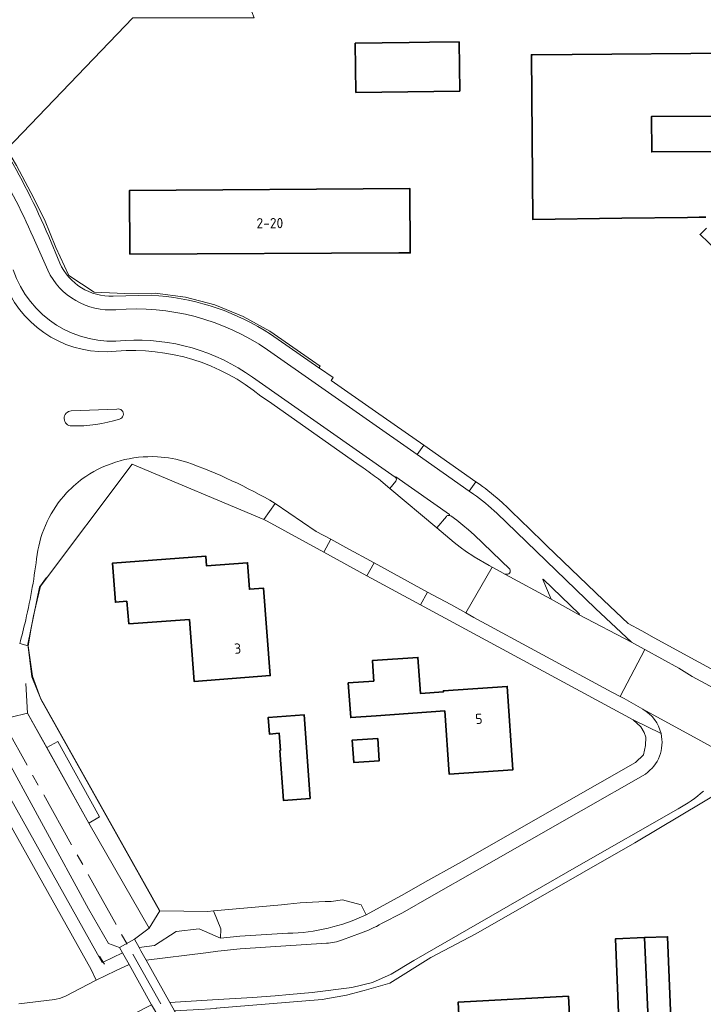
# Model space of a CAD drawing. Extents: x 152761 to 155748, y 459947 to 462743.
# Tile 203 of 256: x 155546 to 155636, y 461405 to 461535. Entities that reach past the tile are written whole.
import ezdxf
from ezdxf.enums import TextEntityAlignment as Align

# ---------------------------------------------------------------- set-up
doc = ezdxf.new("R2010")
doc.units = 0
doc.header["$LTSCALE"] = 0.75
doc.linetypes.add('AM-AS', pattern=[16, 10, -2, 2, -2])
for name, color, linetype, lineweight in [('B-RO-AM-AS_SPOOR-G', 251, 'AM-AS', 18), ('B-RO-GR-BEPLANTING_CULTUUR_HEESTERS-GV', 251, 'CONTINUOUS', 18), ('B-RO-IE-TERREINAFSCHEIDING_KUNSTMATIG_HEKWERK-G', 251, 'IE-TERREINAFSCHEIDING-KUNSTMATIG', 18), ('B-RO-IE-TERREINAFSCHEIDING_KUNSTMATIG_MUUR-G', 251, 'IE-TERREINAFSCHEIDING-KUNSTMATIG-DICHT', 18), ('B-RO-KW-KUNSTWERK_GELUIDSWERING_SCHERM-G', 251, 'CONTINUOUS', 18), ('B-RO-OG-BEBOUWING-GV', 6, 'CONTINUOUS', 35), ('B-RO-OG-BEBOUWING-T18', 1, 'CONTINUOUS', 18), ('B-RO-OG-BEBOUWING_SCHUUR-GV', 251, 'CONTINUOUS', 35), ('B-RO-OG-TERREIN_CULTUURSCHEIDING-GV', 251, 'CONTINUOUS', 18), ('B-RO-OG-TERREIN_ONBEGROEID-GV', 251, 'CONTINUOUS', 18), ('B-RO-VH-VERHARDING_ASFALT-GV', 251, 'CONTINUOUS', 18), ('B-RO-VH-VERHARDING_BETONSTRAATSTEEN-GV', 251, 'CONTINUOUS', 18), ('B-RO-VH-VERHARDING_GESLOTEN-GV', 251, 'CONTINUOUS', 18), ('B-RO-VH-VERHARDING_HALFVERHARDING-GV', 251, 'CONTINUOUS', 18), ('B-RO-VH-VERHARDING_OPEN-GV', 251, 'CONTINUOUS', 18), ('B-RO-VH-VERHARDING_TEGEL-GV', 251, 'CONTINUOUS', 18)]:
    doc.layers.add(name, color=color, linetype=linetype, lineweight=lineweight)
doc.styles.add('NLCS-ISO-M200-T18', font='NLCS-ISO.ttf', dxfattribs={"height": 0.36})
doc.linetypes.add('IE-TERREINAFSCHEIDING-KUNSTMATIG', pattern='A,4,[82,NLCS.SHX,S=0.75,R=90,X=0,Y=0],4,-2', length=10)
doc.linetypes.add('IE-TERREINAFSCHEIDING-KUNSTMATIG-DICHT', pattern='A,8,-1,[82,NLCS.SHX,S=0.75,R=90,X=0,Y=0],-1', length=10)

msp = doc.modelspace()

# ---------------------------------------------------------------- linework, layer by layer
at = {"layer": 'B-RO-AM-AS_SPOOR-G', "flags": 128}
msp.add_lwpolyline([(155681.987, 461195.763), (155672.897, 461211.998), (155658.384, 461238), (155648.351, 461255.973), (155631.803, 461285.539), (155617.005, 461312.012), (155604.143, 461335.108), (155586.106, 461367.342), (155573.02, 461390.792), (155559.991, 461413.975), (155544.73, 461441.297), (155529.591, 461468.574), (155516.181, 461492.539), (155500.425, 461520.67), (155487.311, 461544.201), (155472.908, 461569.975), (155459.676, 461593.56), (155452.428, 461606.124), (155446.443, 461616.221), (155440.009, 461626.758), (155432.431, 461638.783), (155427.999, 461645.62), (155419.637, 461658.231), (155411.687, 461669.817), (155404.43, 461680.083), (155396.489, 461691.108), (155386.222, 461704.969), (155375.934, 461718.105), (155367.385, 461728.826), (155358.538, 461739.712), (155349.636, 461750.151), (155339.349, 461762.035), (155326.593, 461776.143), (155315.623, 461787.804), (155302.965, 461800.863), (155286.683, 461817.004), (155279.088, 461824.405), (155265.87, 461837.192), (155251.91, 461850.736), (155235.055, 461867.015), (155223.768, 461877.851), (155210.731, 461890.47), (155196.665, 461904.045), (155180.515, 461919.578), (155162.215, 461937.301), (155146.061, 461952.951), (155129.233, 461969.126), (155112.429, 461985.449), (155089.419, 462007.664), (155069.182, 462027.224), (155049.179, 462046.54), (155031.327, 462063.779), (155013.24, 462081.298), (154991.538, 462102.251), (154971.216, 462121.853), (154947.336, 462145.018), (154926.087, 462165.465), (154903.331, 462187.394), (154885.668, 462204.449), (154866.26, 462223.265), (154854.532, 462234.618), (154837.057, 462251.563), (154828.307, 462260.46), (154819.869, 462269.224), (154807.197, 462281.919), (154798.331, 462290.411), (154775.258, 462312.873), (154762.216, 462325.461), (154742.643, 462344.37), (154723.927, 462362.402), (154710.544, 462375.359), (154692.99, 462392.257), (154675.511, 462409.117), (154657.482, 462426.5), (154637.826, 462445.435), (154617.093, 462465.509), (154594.11, 462487.696), (154586.212, 462495.316)], dxfattribs=at)
at = {"layer": 'B-RO-GR-BEPLANTING_CULTUUR_HEESTERS-GV', "flags": 128}
for points in [[(155579.321, 461493.35), (155585.686, 461488.93), (155585.845, 461489.16), (155584.85, 461489.851), (155579.212, 461493.77), (155575.715, 461495.704), (155572.013, 461497.207), (155568.137, 461498.218), (155564.15, 461498.765), (155560.16, 461498.714), (155556.154, 461498.881), (155552.794, 461501.077), (155551.091, 461504.748), (155549.596, 461508.427), (155547.811, 461512.002), (155545.936, 461515.54), (155544.673, 461517.675), (155543.905, 461518.973), (155541.772, 461522.363), (155539.569, 461525.721), (155537.297, 461529.005), (155534.99, 461532.271), (155532.589, 461535.491)], [(155550.168, 461506.224), (155551.605, 461502.712)], [(155558.636, 461498.374), (155563.634, 461498.471), (155564.646, 461498.423)], [(155595.716, 461474.532), (155595.69, 461474.55), (155576.941, 461487.689)], [(155578.055, 461485.221), (155579.048, 461484.551), (155590.677, 461476.368), (155591.493, 461475.773)], [(155593.491, 461474.313), (155594.982, 461473.04), (155595.773, 461474.004)], [(155602.43, 461469.371), (155601.161, 461467.89), (155603.467, 461465.971), (155604.259, 461465.355), (155605.059, 461464.747), (155605.903, 461464.188), (155606.085, 461464.081), (155608.075, 461462.926)], [(155610.755, 461462.436), (155606.09, 461466.947), (155605.359, 461467.604), (155604.597, 461468.253), (155603.802, 461468.876), (155603.006, 461469.447)], [(155608.075, 461462.926), (155608.456, 461462.73), (155609.492, 461462.151), (155610.199, 461461.747), (155610.245, 461461.841)]]:
    msp.add_lwpolyline(points, dxfattribs=at)
at = {"layer": 'B-RO-GR-BEPLANTING_CULTUUR_HEESTERS-GV'}
for points in [[(155544.285, 461517.834, -0.0319555), (155550.168, 461506.224)], [(155560.215, 461492.53, -0.3575897), (155545.502, 461501.833)], [(155551.605, 461502.712, 0.3063589), (155558.636, 461498.374)], [(155544.593, 461499.553, 0.3251565), (155559.047, 461491.113)], [(155564.646, 461498.423, -0.1228561), (155579.321, 461493.35)], [(155576.941, 461487.689, 0.1722492), (155560.215, 461492.53)], [(155559.047, 461491.113, -0.1948631), (155578.055, 461485.221)], [(155591.493, 461475.773, -0.0062996), (155593.491, 461474.313)], [(155595.773, 461474.004, 0.4223336), (155595.716, 461474.532)], [(155602.788, 461469.527, 0.2454559), (155602.43, 461469.371)], [(155603.006, 461469.447, 0.14421), (155602.788, 461469.527)], [(155610.245, 461461.841, 0.779239), (155610.755, 461462.436)]]:
    msp.add_lwpolyline(points, format="xyb", dxfattribs=at)
at = {"layer": 'B-RO-IE-TERREINAFSCHEIDING_KUNSTMATIG_HEKWERK-G', "flags": 128}
for points in [[(155555.438, 461429.018), (155547.365, 461443.489), (155547.141, 461447.418)], [(155557.491, 461410.507), (155557.322, 461410.771), (155556.826, 461411.546)]]:
    msp.add_lwpolyline(points, dxfattribs=at)
at = {"layer": 'B-RO-IE-TERREINAFSCHEIDING_KUNSTMATIG_MUUR-G', "flags": 128}
for points in [[(155544.673, 461517.675), (155545.936, 461515.54), (155547.811, 461512.002), (155549.596, 461508.427), (155551.091, 461504.748), (155552.794, 461501.077), (155556.154, 461498.881), (155560.16, 461498.714), (155564.15, 461498.765), (155568.137, 461498.218), (155572.013, 461497.207), (155575.715, 461495.704), (155579.212, 461493.77), (155584.85, 461489.851)], [(155584.85, 461489.851), (155585.845, 461489.16)], [(155548.645, 461458.352), (155549.094, 461460.21), (155561.135, 461476.269)], [(155547.442, 461452.351), (155547.864, 461454.708), (155548.149, 461456.299), (155548.645, 461458.352)], [(155564.77, 461417.491), (155549.06, 461445.497), (155548.036, 461448.395), (155547.442, 461452.351)]]:
    msp.add_lwpolyline(points, dxfattribs=at)
at = {"layer": 'B-RO-KW-KUNSTWERK_GELUIDSWERING_SCHERM-G', "flags": 128}
msp.add_lwpolyline([(155564.734, 461417.51), (155549.16, 461445.256), (155547.948, 461448.276), (155547.394, 461452.566), (155548.954, 461460.091), (155549.89, 461461.371)], dxfattribs=at)
at = {"layer": 'B-RO-OG-BEBOUWING-GV', "flags": 128}
for points in [[(155604.183, 461525.332), (155604.106, 461531.797), (155600.214, 461531.751), (155597.541, 461531.719), (155590.46, 461531.635), (155590.537, 461525.17)], [(155638.41, 461517.402), (155629.432, 461517.324), (155629.392, 461521.972), (155638.369, 461522.049)], [(155560.841, 461503.868), (155596.184, 461504.046), (155597.68, 461504.054), (155597.614, 461512.541), (155560.777, 461512.241)], [(155560.696, 461455.252), (155568.647, 461455.825), (155569.267, 461447.686), (155579.276, 461448.447), (155578.401, 461459.941), (155576.533, 461459.799), (155576.302, 461463.288), (155570.904, 461462.872), (155570.814, 461464.144), (155558.543, 461463.226), (155558.927, 461458.086), (155560.428, 461458.238)], [(155592.903, 461447.716), (155589.529, 461447.486), (155589.851, 461442.925), (155593.213, 461443.162), (155602.221, 461443.798), (155602.782, 461435.497), (155611.167, 461436.066), (155610.427, 461447.02), (155602.042, 461446.453), (155602.052, 461446.303), (155599.022, 461446.096), (155598.7, 461450.83), (155592.719, 461450.423), (155592.866, 461448.267)], [(155580.634, 461438.587), (155580.53, 461438.579), (155581.003, 461432.034), (155584.513, 461432.287), (155583.717, 461443.287), (155579.022, 461442.947), (155579.18, 461440.765), (155580.469, 461440.858)], [(155628.963, 461403.193), (155628.459, 461413.976), (155624.679, 461413.825), (155625.109, 461403.04)], [(155628.963, 461403.193), (155631.939, 461403.312), (155631.509, 461414.098), (155628.459, 461413.976)], [(155619.01, 461396.23), (155618.464, 461406.277), (155603.97, 461405.49), (155604.516, 461395.443)]]:
    msp.add_lwpolyline(points, close=True, dxfattribs=at)
for points in [[(155644.98, 461530.348), (155613.744, 461530.113), (155613.608, 461530.112), (155613.789, 461508.462), (155625.474, 461508.613), (155634.106, 461508.724), (155635.677, 461508.745), (155636.557, 461508.756)], [(155636.619, 461507.283), (155635.784, 461506.469), (155637.974, 461504.361)]]:
    msp.add_lwpolyline(points, dxfattribs=at)
at = {"layer": 'B-RO-OG-BEBOUWING_SCHUUR-GV', "flags": 128}
msp.add_lwpolyline([(155593.415, 461440.185), (155590.054, 461439.956), (155590.253, 461437.023), (155593.615, 461437.252)], close=True, dxfattribs=at)
at = {"layer": 'B-RO-OG-TERREIN_CULTUURSCHEIDING-GV', "flags": 128}
for points in [[(155577.182, 461534.957), (155576.87, 461535.745), (155575.022, 461536.782), (155570.763, 461537.469), (155554.418, 461536.868), (155545.908, 461536.682), (155538.271, 461536.615), (155532.924, 461537.744), (155530.327, 461538.702), (155532.589, 461535.491), (155534.99, 461532.271), (155537.297, 461529.005), (155539.569, 461525.721), (155541.772, 461522.363), (155543.905, 461518.973), (155544.673, 461517.675), (155561.236, 461534.969)], [(155562.053, 461412.661), (155564.067, 461412.926), (155566.915, 461414.78), (155569.923, 461415.157), (155572.72, 461413.898), (155572.796, 461415.129), (155571.835, 461417.497), (155571.077, 461417.431), (155564.77, 461417.491), (155563.365, 461415.246), (155561.435, 461413.756)]]:
    msp.add_lwpolyline(points, close=True, dxfattribs=at)
at = {"layer": 'B-RO-OG-TERREIN_CULTUURSCHEIDING-GV'}
for points in [[(155564.455, 461477.228, 0.1629522), (155555.029, 461474.638)], [(155568.298, 461476.52, 0.0639976), (155564.455, 461477.228)], [(155579.911, 461471.101, 0.0477919), (155568.298, 461476.52)], [(155555.029, 461474.638, 0.055512), (155552.509, 461472.474)], [(155552.509, 461472.474, 0.1533173), (155548.636, 461464.366)], [(155548.636, 461464.366, -0.026946), (155547.139, 461455.789)], [(155547.139, 461455.789, -0.0102643), (155546.347, 461452.65)]]:
    msp.add_lwpolyline(points, format="xyb", dxfattribs=at)
at = {"layer": 'B-RO-OG-TERREIN_CULTUURSCHEIDING-GV', "flags": 128}
for points in [[(155546.347, 461452.65), (155547.442, 461452.351), (155547.864, 461454.708), (155548.149, 461456.299), (155548.645, 461458.352), (155549.094, 461460.21), (155561.135, 461476.269), (155578.455, 461468.97), (155579.911, 461471.101)], [(155546.219, 461405.288), (155550.958, 461405.826), (155551.713, 461406.029), (155552.439, 461406.319), (155556.236, 461408.296), (155556.415, 461408.381), (155555.735, 461409.767), (155545.481, 461428.117), (155544.985, 461429), (155544.24, 461430.328)]]:
    msp.add_lwpolyline(points, dxfattribs=at)
at = {"layer": 'B-RO-OG-TERREIN_ONBEGROEID-GV', "flags": 128}
for points in [[(155549.9, 461438.978), (155551.356, 461439.761), (155556.851, 461429.879), (155555.438, 461429.018), (155563.365, 461415.246), (155564.77, 461417.491), (155549.06, 461445.497), (155548.036, 461448.395), (155547.442, 461452.351), (155546.347, 461452.65)], [(155543.949, 461445.294), (155545.213, 461442.978), (155547.365, 461443.489), (155549.9, 461438.978)]]:
    msp.add_lwpolyline(points, dxfattribs=at)
msp.add_lwpolyline([(155543.131, 461441.786), (155542.832, 461442.309), (155541.298, 461438.214), (155541.99, 461437.544), (155542.593, 461436.742), (155557.181, 461410.704), (155557.322, 461410.771), (155559.872, 461411.985), (155559.482, 461412.67), (155558, 461413.215), (155555.382, 461417.773), (155543.509, 461439.531)], close=True, dxfattribs=at)
at = {"layer": 'B-RO-VH-VERHARDING_ASFALT-GV'}
for points in [[(155548.122, 461506.102, 0.0293979), (155542.654, 461516.77)], [(155545.502, 461501.833, 0.3575897), (155560.215, 461492.53)], [(155558.997, 461496.571, -0.3094574), (155550.029, 461501.766)], [(155559.047, 461491.113, -0.3251565), (155544.593, 461499.553)], [(155578.933, 461491.315, 0.1727529), (155558.997, 461496.571)], [(155560.215, 461492.53, -0.1722492), (155576.941, 461487.689)], [(155578.055, 461485.221, 0.1948631), (155559.047, 461491.113)], [(155559.118, 461483.499, -1.0169388), (155559.46, 461482.197)], [(155553.188, 461481.283, -0.9559209), (155553.113, 461483.28)], [(155559.46, 461482.197, -0.0803697), (155553.188, 461481.283)], [(155555.029, 461474.638, -0.1629522), (155564.455, 461477.228)], [(155564.455, 461477.228, -0.0639976), (155568.298, 461476.52)], [(155568.298, 461476.52, -0.0477919), (155579.911, 461471.101)], [(155593.491, 461474.313, 0.0062996), (155591.493, 461475.773)], [(155552.509, 461472.474, -0.055512), (155555.029, 461474.638)], [(155548.636, 461464.366, -0.1533173), (155552.509, 461472.474)], [(155609.076, 461469.795, 0.0384263), (155605.983, 461472.324)], [(155602.788, 461469.527, -0.14421), (155603.006, 461469.447)], [(155547.139, 461455.789, 0.026946), (155548.636, 461464.366)], [(155610.755, 461462.436, -0.779239), (155610.245, 461461.841)], [(155546.347, 461452.65, 0.0102643), (155547.139, 461455.789)]]:
    msp.add_lwpolyline(points, format="xyb", dxfattribs=at)
at = {"layer": 'B-RO-VH-VERHARDING_ASFALT-GV', "flags": 128}
for points in [[(155550.029, 461501.766), (155548.122, 461506.102)], [(155605.983, 461472.324), (155605.448, 461472.712), (155598.606, 461477.516), (155578.933, 461491.315)], [(155576.941, 461487.689), (155595.69, 461474.55), (155595.716, 461474.532), (155595.776, 461474.609), (155602.852, 461469.655), (155602.788, 461469.527)], [(155591.493, 461475.773), (155590.677, 461476.368), (155579.048, 461484.551), (155578.055, 461485.221)], [(155553.113, 461483.28), (155559.118, 461483.499)], [(155579.911, 461471.101), (155585.307, 461467.39), (155587.23, 461466.38), (155589.201, 461465.311), (155592.931, 461463.288), (155599.948, 461459.417), (155603.026, 461457.786), (155604.573, 461456.927), (155604.997, 461456.692), (155608.456, 461462.73), (155608.075, 461462.926), (155606.085, 461464.081), (155605.903, 461464.188), (155605.059, 461464.747), (155604.259, 461465.355), (155603.467, 461465.971), (155601.161, 461467.89), (155594.982, 461473.04), (155593.491, 461474.313)], [(155603.006, 461469.447), (155603.802, 461468.876), (155604.597, 461468.253), (155605.359, 461467.604), (155606.09, 461466.947), (155610.755, 461462.436)], [(155610.245, 461461.841), (155610.199, 461461.747), (155616.216, 461458.514), (155615.094, 461461.1), (155615.172, 461461.137), (155619.934, 461456.528), (155619.877, 461456.462), (155626.753, 461452.829), (155622.024, 461457.271), (155609.076, 461469.795)], [(155554.478, 461400.448), (155563.683, 461405.137), (155560.725, 461410.44), (155558.927, 461409.603), (155556.415, 461408.381), (155556.236, 461408.296), (155552.439, 461406.319), (155551.713, 461406.029), (155550.958, 461405.826), (155546.219, 461405.288)]]:
    msp.add_lwpolyline(points, dxfattribs=at)
for points in [[(155604.997, 461456.692), (155606.04, 461456.1), (155624.165, 461446.28), (155625.264, 461445.696), (155628.526, 461451.874), (155627.474, 461452.441), (155626.753, 461452.829), (155619.877, 461456.462), (155616.216, 461458.514), (155610.199, 461461.747), (155609.492, 461462.151), (155608.456, 461462.73)], [(155628.264, 461444.029), (155643.486, 461435.681), (155650.151, 461432.042), (155666.668, 461423.112), (155669.583, 461420.59), (155670.118, 461419.836), (155678.82, 461424.485), (155668.862, 461430.168), (155666.215, 461431.389), (155651.33, 461439.493), (155643.865, 461443.399), (155634.727, 461448.309), (155633.001, 461449.416), (155628.526, 461451.874), (155625.264, 461445.696), (155625.789, 461445.429)]]:
    msp.add_lwpolyline(points, close=True, dxfattribs=at)
at = {"layer": 'B-RO-VH-VERHARDING_BETONSTRAATSTEEN-GV', "flags": 128}
for points in [[(155559.118, 461483.499), (155553.113, 461483.28)], [(155602.788, 461469.527), (155602.852, 461469.655), (155595.776, 461474.609), (155595.716, 461474.532)], [(155595.773, 461474.004), (155594.982, 461473.04), (155601.161, 461467.89), (155602.43, 461469.371)], [(155643.486, 461435.681), (155628.264, 461444.029)], [(155628.592, 461435.504), (155620.149, 461430.655), (155606.477, 461422.841), (155600.47, 461419.455), (155596.652, 461417.25), (155593.925, 461415.834)], [(155586.653, 461413.235), (155575.322, 461412.52), (155572.411, 461412.207), (155570.829, 461411.985), (155562.949, 461411.022), (155566.077, 461405.45), (155571.679, 461405.781), (155576.953, 461406.093), (155579.931, 461406.327), (155581.804, 461406.487), (155584.808, 461406.742), (155590.021, 461407.429), (155592.707, 461408.071), (155595.167, 461409.187), (155598.133, 461410.956), (155619.525, 461423.271), (155632.888, 461430.926)], [(155591.898, 461416.988), (155591.226, 461418.302), (155588.783, 461418.963), (155587.3, 461418.745)], [(155580.737, 461418.274), (155571.835, 461417.497), (155572.796, 461415.129), (155572.72, 461413.898), (155575.279, 461414.154), (155581.597, 461414.556)], [(155591.134, 461414.55), (155588.771, 461413.68)]]:
    msp.add_lwpolyline(points, dxfattribs=at)
at = {"layer": 'B-RO-VH-VERHARDING_BETONSTRAATSTEEN-GV'}
for points in [[(155559.46, 461482.197, 1.0169388), (155559.118, 461483.499)], [(155553.113, 461483.28, 0.9559209), (155553.188, 461481.283)], [(155553.188, 461481.283, 0.0803697), (155559.46, 461482.197)], [(155595.716, 461474.532, -0.4223336), (155595.773, 461474.004)], [(155602.43, 461469.371, -0.2454559), (155602.788, 461469.527)], [(155628.264, 461444.029, -0.2071554), (155630.65, 461440.815)], [(155630.65, 461440.815, -0.3098707), (155628.592, 461435.504)], [(155632.888, 461430.926, 0.057848), (155636.229, 461433.253)], [(155587.3, 461418.745, 0.031542), (155580.737, 461418.274)], [(155581.597, 461414.556, 0.1073656), (155591.898, 461416.988)], [(155593.925, 461415.834, -0.0473321), (155591.134, 461414.55)], [(155588.771, 461413.68, -0.0769359), (155586.653, 461413.235)]]:
    msp.add_lwpolyline(points, format="xyb", dxfattribs=at)
at = {"layer": 'B-RO-VH-VERHARDING_BETONSTRAATSTEEN-GV', "flags": 128}
for points in [[(155606.315, 461473.952), (155599.476, 461478.738), (155598.606, 461477.516), (155605.448, 461472.712)], [(155578.455, 461468.97), (155578.891, 461468.744), (155586.328, 461464.697), (155587.23, 461466.38), (155585.307, 461467.39), (155579.911, 461471.101)], [(155599.035, 461457.756), (155599.948, 461459.417), (155592.931, 461463.288), (155591.989, 461461.568)], [(155616.216, 461458.514), (155619.877, 461456.462), (155619.934, 461456.528), (155615.172, 461461.137), (155615.094, 461461.1)]]:
    msp.add_lwpolyline(points, close=True, dxfattribs=at)
at = {"layer": 'B-RO-VH-VERHARDING_GESLOTEN-GV', "flags": 128}
msp.add_lwpolyline([(155564.187, 461404.255), (155565.35, 461402.182), (155567.288, 461403.283), (155566.694, 461404.344), (155566.077, 461405.45), (155562.949, 461411.022), (155562.271, 461412.263), (155562.053, 461412.661), (155561.435, 461413.756), (155559.482, 461412.67), (155559.872, 461411.985), (155560.725, 461410.44), (155563.683, 461405.137)], close=True, dxfattribs=at)
at = {"layer": 'B-RO-VH-VERHARDING_HALFVERHARDING-GV', "flags": 128}
msp.add_lwpolyline([(155555.438, 461429.018), (155549.9, 461438.978), (155547.365, 461443.489), (155545.213, 461442.978), (155543.131, 461441.786), (155543.509, 461439.531), (155555.382, 461417.773), (155558, 461413.215), (155559.482, 461412.67), (155561.435, 461413.756), (155563.365, 461415.246)], close=True, dxfattribs=at)
at = {"layer": 'B-RO-VH-VERHARDING_OPEN-GV', "flags": 128}
msp.add_lwpolyline([(155549.9, 461438.978), (155555.438, 461429.018), (155556.851, 461429.879), (155551.356, 461439.761)], close=True, dxfattribs=at)
at = {"layer": 'B-RO-VH-VERHARDING_TEGEL-GV'}
for points in [[(155550.168, 461506.224, 0.0319555), (155544.285, 461517.834)], [(155542.654, 461516.77, -0.0293979), (155548.122, 461506.102)], [(155550.029, 461501.766, 0.3094574), (155558.997, 461496.571)], [(155558.636, 461498.374, -0.3063589), (155551.605, 461502.712)], [(155579.321, 461493.35, 0.1228561), (155564.646, 461498.423)], [(155558.997, 461496.571, -0.1727529), (155578.933, 461491.315)], [(155609.777, 461471.198, 0.031865), (155606.772, 461473.624)], [(155605.983, 461472.324, -0.0384263), (155609.076, 461469.795)], [(155630.65, 461440.815, 0.2071554), (155628.264, 461444.029)], [(155628.592, 461435.504, 0.3098707), (155630.65, 461440.815)], [(155636.229, 461433.253, -0.057848), (155632.888, 461430.926)], [(155591.898, 461416.988, -0.1073656), (155581.597, 461414.556)], [(155591.134, 461414.55, 0.0473321), (155593.925, 461415.834)], [(155586.653, 461413.235, 0.0769359), (155588.771, 461413.68)]]:
    msp.add_lwpolyline(points, format="xyb", dxfattribs=at)
at = {"layer": 'B-RO-VH-VERHARDING_TEGEL-GV', "flags": 128}
for points in [[(155548.122, 461506.102), (155550.029, 461501.766)], [(155551.605, 461502.712), (155550.168, 461506.224)], [(155564.646, 461498.423), (155563.634, 461498.471), (155558.636, 461498.374)], [(155578.933, 461491.315), (155598.606, 461477.516), (155599.476, 461478.738), (155593.097, 461483.199), (155587.288, 461487.273), (155587.533, 461487.647), (155585.738, 461488.893), (155585.686, 461488.93), (155579.321, 461493.35)], [(155606.772, 461473.624), (155606.315, 461473.952), (155605.448, 461472.712), (155605.983, 461472.324)], [(155665.903, 461433.907), (155657.417, 461438.427), (155653.618, 461440.543), (155649.191, 461442.915), (155648.515, 461443.272), (155646.869, 461444.067), (155629.748, 461453.424), (155628.11, 461454.327), (155626.322, 461455.299), (155623.081, 461458.363), (155615.653, 461465.523), (155612.946, 461468.132), (155612.653, 461468.415), (155610.511, 461470.496), (155609.777, 461471.198)], [(155609.076, 461469.795), (155622.024, 461457.271), (155626.753, 461452.829), (155627.474, 461452.441), (155628.526, 461451.874), (155633.001, 461449.416), (155634.727, 461448.309), (155643.865, 461443.399), (155651.33, 461439.493), (155666.215, 461431.389), (155668.862, 461430.168)], [(155628.264, 461444.029), (155625.789, 461445.429), (155625.264, 461445.696), (155624.165, 461446.28), (155606.04, 461456.1), (155604.997, 461456.692), (155604.573, 461456.927), (155603.026, 461457.786), (155599.948, 461459.417), (155599.035, 461457.756), (155626.981, 461442.613), (155630.65, 461440.815)], [(155630.65, 461440.815), (155626.981, 461442.613), (155628.008, 461441.694), (155628.436, 461440.943), (155628.653, 461440.332), (155628.619, 461439.232), (155628.341, 461438.034), (155627.283, 461437.007), (155617.915, 461431.683), (155604.013, 461423.739), (155599.594, 461421.279), (155596.938, 461419.753), (155591.898, 461416.988)], [(155593.925, 461415.834), (155596.652, 461417.25), (155600.47, 461419.455), (155606.477, 461422.841), (155620.149, 461430.655), (155628.592, 461435.504)], [(155632.888, 461430.926), (155619.525, 461423.271), (155598.133, 461410.956), (155595.167, 461409.187), (155592.707, 461408.071), (155590.021, 461407.429), (155584.808, 461406.742), (155581.804, 461406.487), (155579.931, 461406.327), (155576.953, 461406.093), (155571.679, 461405.781), (155566.077, 461405.45), (155566.694, 461404.344), (155569.162, 461404.487), (155572.158, 461404.661), (155572.161, 461404.702), (155586.089, 461405.855), (155589.312, 461406.411), (155591.644, 461407.015), (155594.991, 461407.995), (155600.399, 461411.379), (155606.283, 461414.495), (155627.221, 461426.454), (155639.165, 461433.585)], [(155581.597, 461414.556), (155575.279, 461414.154), (155572.72, 461413.898), (155569.923, 461415.157), (155566.915, 461414.78), (155564.067, 461412.926), (155562.053, 461412.661), (155562.271, 461412.263), (155562.949, 461411.022), (155570.829, 461411.985), (155572.411, 461412.207), (155575.322, 461412.52), (155586.653, 461413.235)], [(155588.771, 461413.68), (155591.134, 461414.55)]]:
    msp.add_lwpolyline(points, dxfattribs=at)
for points in [[(155591.989, 461461.568), (155592.931, 461463.288), (155589.201, 461465.311), (155587.23, 461466.38), (155586.328, 461464.697)], [(155541.298, 461438.214), (155540.612, 461436.381), (155541.337, 461435.458), (155542.104, 461434.286), (155543.131, 461432.57), (155544.062, 461430.8), (155544.24, 461430.328), (155544.985, 461429), (155545.481, 461428.117), (155555.735, 461409.767), (155556.415, 461408.381), (155558.927, 461409.603), (155560.725, 461410.44), (155559.872, 461411.985), (155557.322, 461410.771), (155557.181, 461410.704), (155542.593, 461436.742), (155541.99, 461437.544)]]:
    msp.add_lwpolyline(points, close=True, dxfattribs=at)

# ---------------------------------------------------------------- texts
at = {"layer": 'B-RO-OG-BEBOUWING-T18', "style": 'NLCS-ISO-M200-T18'}
for s, rotation, p in [('2-20', 0.3, (155579.227, 461507.961)), ('3', 4.4, (155574.993, 461452.007)), ('5', 3.8, (155606.702, 461442.759))]:
    msp.add_text(s, height=1.35, rotation=rotation, dxfattribs=at).set_placement(p, align=Align.MIDDLE)

doc.saveas('drawing.dxf')
